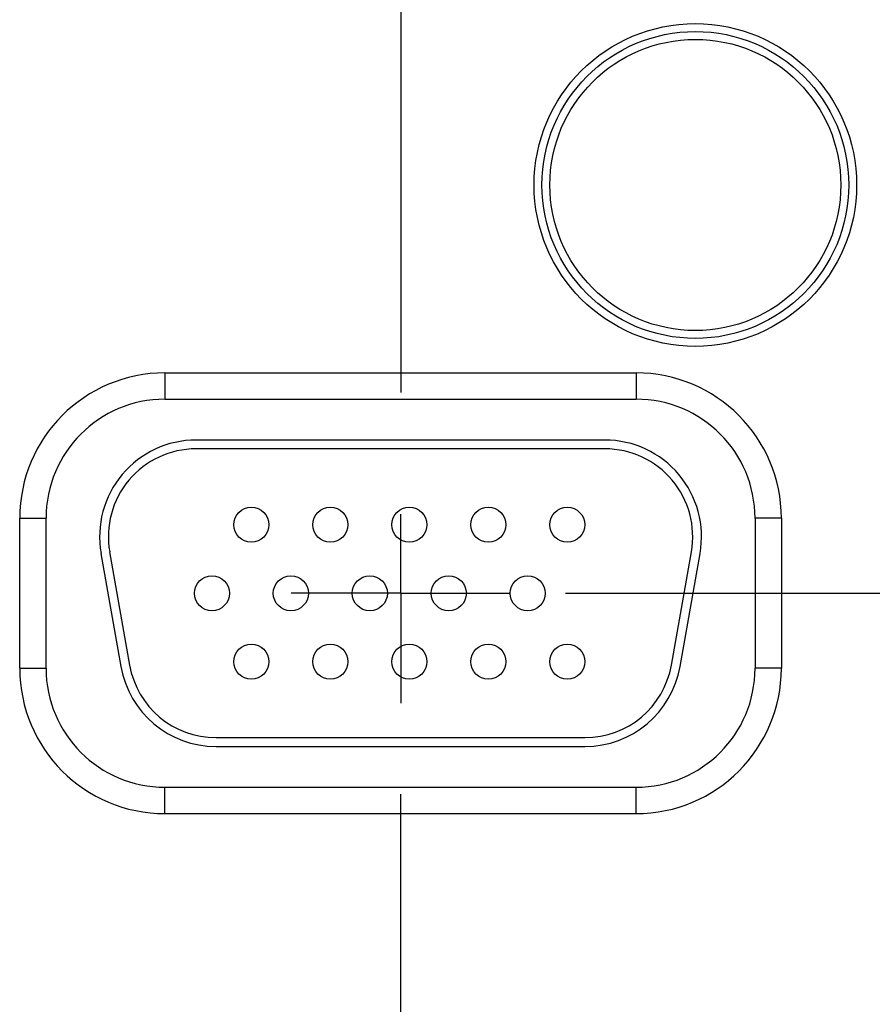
# Model space of a CAD drawing. Header units: inches. Extents: x 0 to 34, y 0 to 22.
# Tile 74 of 126: x 14.8 to 15.7, y 16.8 to 18. Entities that reach past the tile are written whole.
import ezdxf

# ---------------------------------------------------------------- set-up
doc = ezdxf.new("R2010")
doc.units = ezdxf.units.IN
doc.header["$LTSCALE"] = 1.87
doc.header["$MEASUREMENT"] = 0
doc.linetypes.add('CENTER', pattern=[0.6, 0.375, -0.075, 0.075, -0.075])
doc.layers.get('0').update_dxf_attribs({"linetype": 'CONTINUOUS'})
doc.layers.add('DEFAULT_1', color=7, linetype='CENTER')
doc.layers.add('DIMENSIONS', color=7, linetype='CONTINUOUS')
doc.styles.get("Standard").update_dxf_attribs({"font": 'txt', "width": 0.8})
doc.dimstyles.new('DIMSTYLE_1', dxfattribs={"dimtxt": 0.125, "dimasz": 0.18, "dimexe": 0.18, "dimexo": 0.0625, "dimgap": 0.09, "dimtad": 0, "dimtih": 1, "dimtoh": 1, "dimdec": 3, "dimzin": 4, "dimdsep": 46, "dimtxsty": 'STANDARD', "dimblk": '_FILLED', "dimblk1": '_FILLED', "dimblk2": '_FILLED', "dimcen": 0.09, "dimadec": 0, "dimazin": 0, "dimtp": 0.01, "dimtm": 0.01, "dimtfac": 1, "dimtdec": 3, "dimtofl": 0, "dimtmove": 0, "dimatfit": 3, "dimldrblk": '_FILLED', "dimfxl": 1, "dimtolj": 1, "dimtzin": 4, "dimarcsym": 0})

# ---------------------------------------------------------------- blocks, each defined once
blk = doc.blocks.new('*D13')
at = {"layer": 'DIMENSIONS', "color": 2, "linetype": 'CONTINUOUS'}
blk.add_line((15.3866, 17.2983), (16.9586, 17.2983), dxfattribs=at)
at = {"layer": 'DIMENSIONS', "color": 2, "linetype": 'CONTINUOUS', "width": 0.8}
for s, p in [('1.669', (17.0211, 17.2358)), ('[', (17.6461, 17.2358)), ('42.39', (17.7461, 17.2358)), (']', (18.2461, 17.2358))]:
    blk.add_text(s, height=0.125, dxfattribs=at).set_placement(p)
blk = doc.blocks.new('_FILLED')
at = {"color": 0, "linetype": 'BYBLOCK'}
blk.add_solid([(0, 0), (-1, 0.1736), (-1, -0.1736)], dxfattribs=at)
blk = doc.blocks.new('*D14')
at = {"layer": 'DIMENSIONS', "color": 2, "linetype": 'CONTINUOUS'}
blk.add_line((15.3866, 16.3683), (16.9583, 16.3683), dxfattribs=at)
at = {"layer": 'DIMENSIONS', "color": 2, "linetype": 'CONTINUOUS', "width": 0.8}
for s, p in [('[', (17.6458, 16.3058)), (']', (18.2458, 16.3058)), ('2.599', (17.0208, 16.3058)), ('66.01', (17.7458, 16.3058))]:
    blk.add_text(s, height=0.125, dxfattribs=at).set_placement(p)
blk = doc.blocks.new('*D15')
at = {"layer": 'DIMENSIONS', "color": 2, "linetype": 'CONTINUOUS'}
blk.add_line((15.3866, 15.4383), (16.958, 15.4383), dxfattribs=at)
at = {"layer": 'DIMENSIONS', "color": 2, "linetype": 'CONTINUOUS', "width": 0.8}
for s, p in [('[', (17.6455, 15.3758)), (']', (18.2455, 15.3758)), ('3.529', (17.0205, 15.3758)), ('89.64', (17.7455, 15.3758))]:
    blk.add_text(s, height=0.125, dxfattribs=at).set_placement(p)
blk = doc.blocks.new('*D16')
at = {"layer": 'DIMENSIONS', "color": 2, "linetype": 'CONTINUOUS'}
blk.add_line((15.3866, 14.5083), (16.9578, 14.5083), dxfattribs=at)
at = {"layer": 'DIMENSIONS', "color": 2, "linetype": 'CONTINUOUS', "width": 0.8}
for s, p in [('[', (17.6453, 14.4458)), (']', (18.3453, 14.4458)), ('4.459', (17.0203, 14.4458)), ('113.26', (17.7453, 14.4458))]:
    blk.add_text(s, height=0.125, dxfattribs=at).set_placement(p)
blk = doc.blocks.new('*D17')
at = {"layer": 'DIMENSIONS', "color": 2, "linetype": 'CONTINUOUS'}
blk.add_line((15.3866, 13.5783), (16.9575, 13.5783), dxfattribs=at)
at = {"layer": 'DIMENSIONS', "color": 2, "linetype": 'CONTINUOUS', "width": 0.8}
for s, p in [('[', (17.645, 13.5158)), (']', (18.345, 13.5158)), ('5.389', (17.02, 13.5158)), ('136.88', (17.745, 13.5158))]:
    blk.add_text(s, height=0.125, dxfattribs=at).set_placement(p)
blk = doc.blocks.new('*D18')
at = {"layer": 'DIMENSIONS', "color": 2, "linetype": 'CONTINUOUS'}
blk.add_line((15.3866, 12.6483), (16.9572, 12.6483), dxfattribs=at)
at = {"layer": 'DIMENSIONS', "color": 2, "linetype": 'CONTINUOUS', "width": 0.8}
for s, p in [('[', (17.6447, 12.5858)), (']', (18.2447, 12.5858)), ('6.319', (17.0197, 12.5858)), ('160.5', (17.7447, 12.5858))]:
    blk.add_text(s, height=0.125, dxfattribs=at).set_placement(p)
blk = doc.blocks.new('*D19')
at = {"layer": 'DIMENSIONS', "color": 2, "linetype": 'CONTINUOUS'}
blk.add_line((15.3866, 11.7183), (16.9569, 11.7183), dxfattribs=at)
at = {"layer": 'DIMENSIONS', "color": 2, "linetype": 'CONTINUOUS', "width": 0.8}
for s, p in [('[', (17.6444, 11.6558)), (']', (18.3444, 11.6558)), ('7.249', (17.0194, 11.6558)), ('184.12', (17.7444, 11.6558))]:
    blk.add_text(s, height=0.125, dxfattribs=at).set_placement(p)
blk = doc.blocks.new('*D20')
at = {"layer": 'DIMENSIONS', "color": 2, "linetype": 'CONTINUOUS'}
blk.add_line((15.7123, 11.0413), (16.9567, 11.0413), dxfattribs=at)
at = {"layer": 'DIMENSIONS', "color": 2, "linetype": 'CONTINUOUS', "width": 0.8}
for s, p in [('[', (17.6442, 10.9788)), (']', (18.3442, 10.9788)), ('7.926', (17.0192, 10.9788)), ('201.32', (17.7442, 10.9788))]:
    blk.add_text(s, height=0.125, dxfattribs=at).set_placement(p)

msp = doc.modelspace()

# ---------------------------------------------------------------- linework, layer by layer
at = {"color": 7, "linetype": 'CONTINUOUS'}
for p, q in [((14.9302, 17.5493), (14.9302, 17.5193)), ((14.9302, 17.5493), (15.4672, 17.5493)), ((15.4672, 17.5493), (15.4672, 17.5193)), ((14.9302, 17.5193), (15.4672, 17.5193)), ((15.4317, 17.4728), (14.9657, 17.4728)), ((15.4317, 17.4628), (14.9657, 17.4628)), ((14.7647, 17.2128), (14.7647, 17.3838)), ((14.7647, 17.3838), (14.7947, 17.3838)), ((14.7947, 17.2128), (14.7947, 17.3838)), ((15.6027, 17.3838), (15.6027, 17.2128)), ((15.6327, 17.3838), (15.6027, 17.3838)), ((15.6327, 17.3838), (15.6327, 17.2128)), ((14.8573, 17.3437), (14.8801, 17.2147)), ((14.8672, 17.3454), (14.8899, 17.2164)), ((15.5074, 17.2164), (15.5302, 17.3454)), ((15.5173, 17.2147), (15.54, 17.3437)), ((14.7647, 17.2128), (14.7947, 17.2128)), ((15.6327, 17.2128), (15.6027, 17.2128)), ((14.9884, 17.1338), (15.4089, 17.1338)), ((14.9884, 17.1238), (15.4089, 17.1238)), ((14.9302, 17.0472), (14.9302, 17.0772)), ((15.4672, 17.0772), (14.9302, 17.0772)), ((15.4672, 17.0472), (15.4672, 17.0772)), ((15.4672, 17.0472), (14.9302, 17.0472))]:
    msp.add_line(p, q, dxfattribs=at)
for centre, radius in [((15.5347, 17.7633), 0.1838), ((15.5347, 17.7633), 0.1748), ((15.5347, 17.7633), 0.1748), ((15.5347, 17.7633), 0.1658), ((15.0287, 17.3763), 0.02), ((15.1187, 17.3763), 0.02), ((15.2087, 17.3763), 0.02), ((15.2987, 17.3763), 0.02), ((15.3887, 17.3763), 0.02), ((14.9837, 17.2983), 0.02), ((15.0737, 17.2983), 0.02), ((15.1637, 17.2983), 0.02), ((15.2537, 17.2983), 0.02), ((15.3437, 17.2983), 0.02), ((15.0287, 17.2203), 0.02), ((15.1187, 17.2203), 0.02), ((15.2087, 17.2203), 0.02), ((15.2987, 17.2203), 0.02), ((15.3887, 17.2203), 0.02)]:
    msp.add_circle(centre, radius, dxfattribs=at)
for centre, radius, start, end in [((14.9302, 17.3838), 0.1655, 90, 180), ((15.4672, 17.3838), 0.1655, 0, 90), ((14.9302, 17.3838), 0.1355, 90, 180), ((15.4672, 17.3838), 0.1355, 0, 90), ((14.9657, 17.3628), 0.11, 90, 190), ((15.4317, 17.3628), 0.11, 350, 90), ((14.9657, 17.3628), 0.1, 90, 190), ((15.4317, 17.3628), 0.1, 350, 90), ((14.9884, 17.2338), 0.11, 190, 270), ((14.9884, 17.2338), 0.1, 190, 270), ((15.4089, 17.2338), 0.1, 270, 350), ((15.4089, 17.2338), 0.11, 270, 350), ((14.9302, 17.2128), 0.1655, 180, 270), ((14.9302, 17.2128), 0.1355, 180, 270), ((15.4672, 17.2128), 0.1355, 270, 360), ((15.4672, 17.2128), 0.1655, 270, 360)]:
    msp.add_arc(centre, radius, start, end, dxfattribs=at)
at = {"layer": 'DEFAULT_1', "color": 7, "linetype": 'CENTER'}
for p, q in [((15.199, 18.2283), (15.199, 17.3885)), ((15.199, 17.2983), (15.199, 17.3885)), ((15.199, 17.2983), (15.0739, 17.2983)), ((15.199, 17.2983), (15.199, 17.1732)), ((15.199, 17.2983), (15.3241, 17.2983)), ((15.199, 16.3683), (15.199, 17.1732))]:
    msp.add_line(p, q, dxfattribs=at)

# ---------------------------------------------------------------- dimensions: what is measured, and where the dimension line sits
at = {"layer": 'DIMENSIONS', "color": 2, "linetype": 'CONTINUOUS'}
for feature_location, offset, origin, picture, middle in [((15.3866, 17.2983), (1.572, 0), (15.3241, 18.9673), '*D13', (17.6836, 17.2983)), ((15.3866, 16.3683), (1.5717, 0), (15.3241, 18.9673), '*D14', (17.6833, 16.3683)), ((15.3866, 15.4383), (1.5714, 0), (15.3241, 18.9673), '*D15', (17.683, 15.4383)), ((15.3866, 14.5083), (1.5711, 0), (15.3241, 18.9673), '*D16', (17.7328, 14.5083)), ((15.3866, 13.5783), (1.5708, 0), (15.3241, 18.9673), '*D17', (17.7325, 13.5783)), ((15.3866, 12.6483), (1.5706, 0), (15.3241, 18.9673), '*D18', (17.6822, 12.6483)), ((15.3866, 11.7183), (1.5703, 0), (15.3241, 18.9673), '*D19', (17.7319, 11.7183)), ((15.7123, 11.0413), (1.2444, 0), (15.6498, 18.9673), '*D20', (17.7317, 11.0413))]:
    dim = msp.add_ordinate_dim(feature_location=feature_location, offset=offset, dtype=0, origin=origin, dimstyle='DIMSTYLE_1', dxfattribs=at)
    dim.commit()
    dim.dimension.update_dxf_attribs({"geometry": picture, "text_midpoint": middle})

doc.saveas('drawing.dxf')
